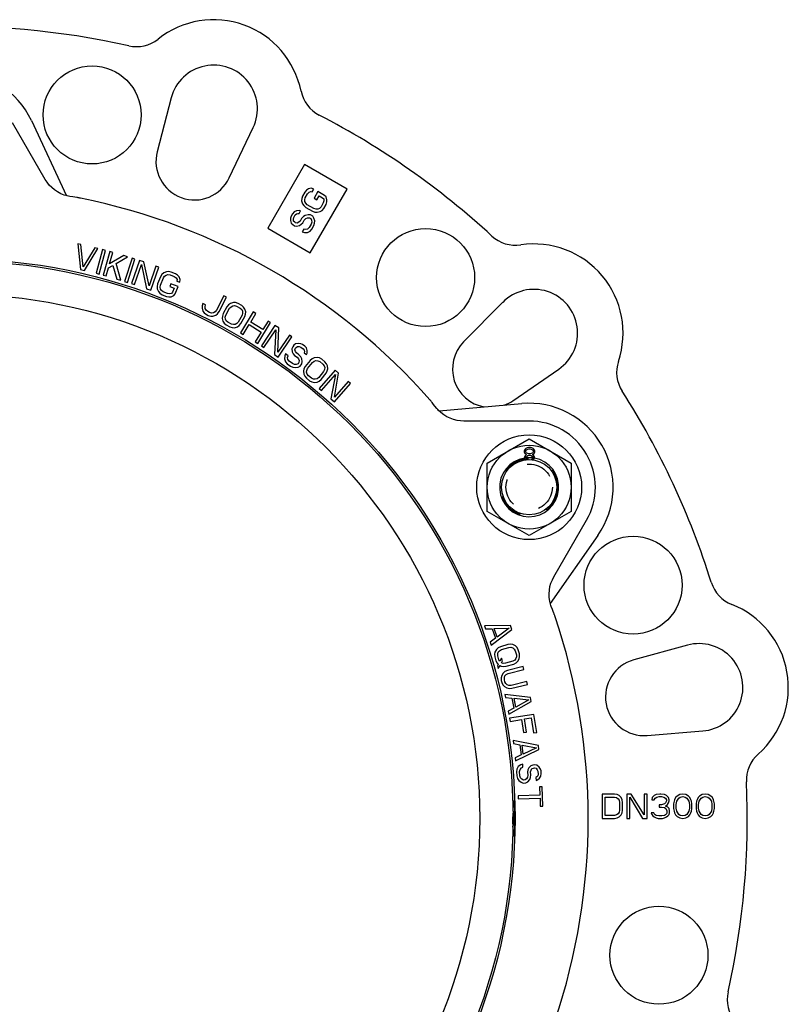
# Model space of a CAD drawing. Header units: inches. Extents: x 0 to 22, y 0 to 17.
# Tile 4 of 9: x 4.8 to 8.3, y 4.1 to 8.5. Entities that reach past the tile are written whole.
import ezdxf

# ---------------------------------------------------------------- set-up
doc = ezdxf.new("R2010")
doc.units = ezdxf.units.IN
doc.header["$LTSCALE"] = 1.21
doc.header["$MEASUREMENT"] = 0
doc.linetypes.add('HIDDEN', pattern=[0.2, 0.1, -0.1])
doc.layers.get('0').update_dxf_attribs({"linetype": 'CONTINUOUS'})
doc.layers.add('DEFAULT_2', color=8, linetype='HIDDEN')

msp = doc.modelspace()

# ---------------------------------------------------------------- linework, layer by layer
at = {"color": 7, "linetype": 'CONTINUOUS'}
for p, q in [((5.4886, 8.1363), (5.4253, 7.8936)), ((4.8585, 8.0341), (5.0166, 7.6952)), ((4.9214, 7.7684), (4.7741, 8.0235)), ((5.75, 7.7754), (5.8575, 8.0021)), ((6.0891, 7.8353), (5.9237, 7.5489)), ((6.28, 7.7251), (6.0891, 7.8353)), ((4.929, 7.7564), (4.9214, 7.7684)), ((6.0979, 7.72), (6.0902, 7.7112)), ((6.1066, 7.7256), (6.0979, 7.72)), ((6.1193, 7.7288), (6.1066, 7.7256)), ((6.1147, 7.4387), (6.28, 7.7251)), ((6.1306, 7.725), (6.1193, 7.7288)), ((6.1237, 7.713), (6.1306, 7.725)), ((5.0449, 7.6898), (5.0316, 7.6919)), ((5.0543, 7.6883), (5.0449, 7.6898)), ((5.0629, 7.687), (5.0543, 7.6883)), ((5.0657, 7.6866), (5.0629, 7.687)), ((5.0686, 7.6861), (5.0657, 7.6866)), ((5.0713, 7.6857), (5.0686, 7.6861)), ((5.074, 7.6852), (5.0713, 7.6857)), ((5.0766, 7.6848), (5.074, 7.6852)), ((6.0761, 7.6822), (6.0756, 7.6719)), ((6.0798, 7.6933), (6.0761, 7.6822)), ((6.0902, 7.7112), (6.0798, 7.6933)), ((6.0894, 7.6771), (6.092, 7.6863)), ((6.0901, 7.6688), (6.0894, 7.6771)), ((6.092, 7.6863), (6.1023, 7.7042)), ((6.1023, 7.7042), (6.109, 7.7109)), ((6.109, 7.7109), (6.1165, 7.7146)), ((6.1165, 7.7146), (6.1237, 7.713)), ((6.1489, 7.7144), (6.1317, 7.6846)), ((6.1317, 7.6846), (6.1438, 7.6775)), ((6.1438, 7.6775), (6.1542, 7.6954)), ((6.1794, 7.6968), (6.1489, 7.7144)), ((6.1542, 7.6954), (6.1704, 7.6861)), ((6.1704, 7.6861), (6.1754, 7.6806)), ((6.1754, 7.6806), (6.176, 7.6722)), ((6.1863, 7.6901), (6.1794, 7.6968)), ((6.1899, 7.6775), (6.1863, 7.6901)), ((6.1893, 7.6672), (6.1899, 7.6775)), ((6.0639, 7.6282), (6.0523, 7.6269)), ((6.0712, 7.6267), (6.0639, 7.6282)), ((6.0756, 7.6719), (6.0791, 7.6592)), ((6.0791, 7.6592), (6.0849, 7.6506)), ((6.0849, 7.6506), (6.0939, 7.6427)), ((6.0939, 7.6613), (6.0901, 7.6688)), ((6.1008, 7.6546), (6.0939, 7.6613)), ((6.0939, 7.6427), (6.1244, 7.6251)), ((6.1313, 7.6371), (6.1008, 7.6546)), ((6.1406, 7.6343), (6.1313, 7.6371)), ((6.149, 7.6348), (6.1406, 7.6343)), ((6.1565, 7.6384), (6.149, 7.6348)), ((6.1631, 7.6452), (6.1565, 7.6384)), ((6.1589, 7.6238), (6.1675, 7.6294)), ((6.1734, 7.6631), (6.1631, 7.6452)), ((6.1675, 7.6294), (6.1753, 7.6382)), ((6.176, 7.6722), (6.1734, 7.6631)), ((6.1753, 7.6382), (6.1856, 7.6561)), ((6.1856, 7.6561), (6.1893, 7.6672)), ((6.0256, 7.5947), (6.025, 7.5844)), ((6.025, 7.5844), (6.0286, 7.5717)), ((6.0281, 7.6038), (6.0256, 7.5947)), ((6.0339, 7.6137), (6.0281, 7.6038)), ((6.0417, 7.6225), (6.0339, 7.6137)), ((6.0389, 7.5896), (6.0403, 7.5968)), ((6.0395, 7.5813), (6.0389, 7.5896)), ((6.0403, 7.5968), (6.0472, 7.6087)), ((6.0523, 7.6269), (6.0417, 7.6225)), ((6.0472, 7.6087), (6.0527, 7.6135)), ((6.0527, 7.6135), (6.0591, 7.6151)), ((6.0591, 7.6151), (6.0643, 7.6148)), ((6.0643, 7.6148), (6.0712, 7.6267)), ((6.0757, 7.5923), (6.0688, 7.5803)), ((6.0834, 7.601), (6.0757, 7.5923)), ((6.081, 7.5733), (6.0878, 7.5852)), ((6.0921, 7.6067), (6.0834, 7.601)), ((6.0878, 7.5852), (6.0945, 7.592)), ((6.1048, 7.6099), (6.0921, 7.6067)), ((6.0945, 7.592), (6.102, 7.5956)), ((6.102, 7.5956), (6.1104, 7.5961)), ((6.1152, 7.6092), (6.1048, 7.6099)), ((6.1104, 7.5961), (6.1165, 7.5926)), ((6.1254, 7.6033), (6.1152, 7.6092)), ((6.1165, 7.5926), (6.1203, 7.5851)), ((6.1203, 7.5851), (6.1209, 7.5768)), ((6.1244, 7.6251), (6.1357, 7.6212)), ((6.1312, 7.5947), (6.1254, 7.6033)), ((6.1347, 7.582), (6.1312, 7.5947)), ((6.1357, 7.6212), (6.1461, 7.6205)), ((6.1461, 7.6205), (6.1589, 7.6238)), ((5.9237, 7.5489), (6.1147, 7.4387)), ((6.0286, 7.5717), (6.0356, 7.565)), ((6.0356, 7.565), (6.0437, 7.5603)), ((6.0445, 7.5758), (6.0395, 7.5813)), ((6.0437, 7.5603), (6.053, 7.5576)), ((6.0485, 7.5735), (6.0445, 7.5758)), ((6.0558, 7.5719), (6.0485, 7.5735)), ((6.053, 7.5576), (6.0657, 7.5609)), ((6.0633, 7.5755), (6.0558, 7.5719)), ((6.0688, 7.5803), (6.0633, 7.5755)), ((6.0657, 7.5609), (6.0743, 7.5665)), ((6.0743, 7.5665), (6.081, 7.5733)), ((6.0857, 7.544), (6.0788, 7.5321)), ((6.093, 7.5425), (6.0857, 7.544)), ((6.1025, 7.545), (6.093, 7.5425)), ((6.1091, 7.5517), (6.1025, 7.545)), ((6.1183, 7.5676), (6.1091, 7.5517)), ((6.1135, 7.5359), (6.1213, 7.5447)), ((6.1209, 7.5768), (6.1183, 7.5676)), ((6.1213, 7.5447), (6.1305, 7.5606)), ((6.1305, 7.5606), (6.1342, 7.5717)), ((6.1342, 7.5717), (6.1347, 7.582)), ((6.0788, 7.5321), (6.0881, 7.5294)), ((6.0881, 7.5294), (6.1017, 7.5295)), ((6.1017, 7.5295), (6.1135, 7.5359)), ((5.0683, 7.4788), (5.0792, 7.3631)), ((5.0817, 7.4757), (5.0683, 7.4788)), ((5.0913, 7.3748), (5.0817, 7.4757)), ((5.1443, 7.4612), (5.0913, 7.3748)), ((5.0971, 7.359), (5.1578, 7.4581)), ((5.1578, 7.4581), (5.1443, 7.4612)), ((5.1785, 7.4524), (5.1506, 7.3458)), ((5.1918, 7.449), (5.1785, 7.4524)), ((5.1639, 7.3423), (5.1918, 7.449)), ((5.2124, 7.4437), (5.1818, 7.3379)), ((5.2107, 7.3881), (5.2257, 7.4399)), ((5.2742, 7.4259), (5.2107, 7.3881)), ((5.2257, 7.4399), (5.2124, 7.4437)), ((5.2397, 7.3894), (5.2918, 7.4207)), ((5.2918, 7.4207), (5.2742, 7.4259)), ((5.3121, 7.4141), (5.2786, 7.3091)), ((5.2918, 7.3049), (5.3252, 7.41)), ((5.3252, 7.41), (5.3121, 7.4141)), ((5.0792, 7.3631), (5.0971, 7.359)), ((5.195, 7.334), (5.2054, 7.3701)), ((5.2054, 7.3701), (5.2254, 7.3814)), ((5.2254, 7.3814), (5.2435, 7.32)), ((5.2612, 7.3149), (5.2397, 7.3894)), ((5.3457, 7.4037), (5.3094, 7.2996)), ((5.3224, 7.2951), (5.3541, 7.3858)), ((5.3652, 7.3969), (5.3457, 7.4037)), ((5.3541, 7.3858), (5.3766, 7.2761)), ((5.3885, 7.2893), (5.3652, 7.3969)), ((5.4194, 7.3779), (5.3885, 7.2893)), ((5.3961, 7.2693), (5.4325, 7.3734)), ((5.4325, 7.3734), (5.4194, 7.3779)), ((5.1506, 7.3458), (5.1639, 7.3423)), ((5.1818, 7.3379), (5.195, 7.334)), ((5.2435, 7.32), (5.2612, 7.3149)), ((5.4402, 7.3304), (5.4272, 7.2977)), ((5.44, 7.2926), (5.453, 7.3253)), ((5.4467, 7.3404), (5.4402, 7.3304)), ((5.4544, 7.3474), (5.4467, 7.3404)), ((5.453, 7.3253), (5.4586, 7.3332)), ((5.4664, 7.3528), (5.4544, 7.3474)), ((5.4586, 7.3332), (5.4655, 7.338)), ((5.4655, 7.338), (5.4736, 7.3398)), ((5.4767, 7.3537), (5.4664, 7.3528)), ((5.4736, 7.3398), (5.483, 7.3386)), ((5.4882, 7.3516), (5.4767, 7.3537)), ((5.483, 7.3386), (5.5022, 7.3309)), ((5.5074, 7.344), (5.4882, 7.3516)), ((5.5022, 7.3309), (5.5099, 7.3253)), ((5.5172, 7.3376), (5.5074, 7.344)), ((5.5099, 7.3253), (5.5146, 7.3184)), ((5.5146, 7.3184), (5.5141, 7.311)), ((5.524, 7.3298), (5.5172, 7.3376)), ((5.5291, 7.3177), (5.524, 7.3298)), ((5.5269, 7.3059), (5.5291, 7.3177)), ((5.2786, 7.3091), (5.2918, 7.3049)), ((5.3094, 7.2996), (5.3224, 7.2951)), ((5.3766, 7.2761), (5.3961, 7.2693)), ((5.4272, 7.2977), (5.425, 7.286)), ((5.425, 7.286), (5.4258, 7.2755)), ((5.4258, 7.2755), (5.4308, 7.2634)), ((5.4387, 7.283), (5.44, 7.2926)), ((5.4403, 7.2748), (5.4387, 7.283)), ((5.445, 7.2679), (5.4403, 7.2748)), ((5.4871, 7.2991), (5.4819, 7.286)), ((5.4819, 7.286), (5.5011, 7.2784)), ((5.5191, 7.2863), (5.4871, 7.2991)), ((5.5011, 7.2784), (5.4941, 7.2609)), ((5.5061, 7.2537), (5.5191, 7.2863)), ((5.5141, 7.311), (5.5269, 7.3059)), ((5.4308, 7.2634), (5.4376, 7.2557)), ((5.4376, 7.2557), (5.4474, 7.2492)), ((5.4526, 7.2623), (5.445, 7.2679)), ((5.4474, 7.2492), (5.4666, 7.2416)), ((5.4718, 7.2547), (5.4526, 7.2623)), ((5.4666, 7.2416), (5.4782, 7.2395)), ((5.4812, 7.2534), (5.4718, 7.2547)), ((5.4782, 7.2395), (5.4884, 7.2405)), ((5.4894, 7.2552), (5.4812, 7.2534)), ((5.4884, 7.2405), (5.5004, 7.2458)), ((5.4941, 7.2609), (5.4894, 7.2552)), ((5.5004, 7.2458), (5.5061, 7.2537)), ((5.7247, 7.2447), (5.6922, 7.1797)), ((5.7045, 7.1735), (5.7371, 7.2385)), ((5.7371, 7.2385), (5.7247, 7.2447)), ((5.6274, 7.199), (5.6273, 7.1885)), ((5.6273, 7.1885), (5.6313, 7.176)), ((5.6306, 7.2105), (5.6274, 7.199)), ((5.6429, 7.2043), (5.6306, 7.2105)), ((5.6408, 7.1949), (5.6429, 7.2043)), ((5.6417, 7.1866), (5.6408, 7.1949)), ((5.6458, 7.1793), (5.6417, 7.1866)), ((5.7393, 7.1951), (5.7222, 7.1643)), ((5.7343, 7.1576), (5.7513, 7.1884)), ((5.747, 7.2042), (5.7393, 7.1951)), ((5.7555, 7.2102), (5.747, 7.2042)), ((5.7513, 7.1884), (5.7579, 7.1955)), ((5.7681, 7.214), (5.7555, 7.2102)), ((5.7579, 7.1955), (5.7653, 7.1994)), ((5.7653, 7.1994), (5.7736, 7.2002)), ((5.7784, 7.2136), (5.7681, 7.214)), ((5.7736, 7.2002), (5.7828, 7.1978)), ((5.7896, 7.2101), (5.7784, 7.2136)), ((5.7828, 7.1978), (5.7988, 7.1889)), ((5.8057, 7.2012), (5.7896, 7.2101)), ((5.7988, 7.1889), (5.8057, 7.1824)), ((5.8146, 7.1936), (5.8057, 7.2012)), ((5.8203, 7.185), (5.8146, 7.1936)), ((5.8238, 7.1724), (5.8203, 7.185)), ((6.9814, 7.2151), (6.8052, 7.0366)), ((5.6313, 7.176), (5.6374, 7.1677)), ((5.6374, 7.1677), (5.6467, 7.1605)), ((5.653, 7.1731), (5.6458, 7.1793)), ((5.6467, 7.1605), (5.6549, 7.1564)), ((5.6612, 7.169), (5.653, 7.1731)), ((5.6549, 7.1564), (5.6662, 7.1533)), ((5.6704, 7.1669), (5.6612, 7.169)), ((5.6662, 7.1533), (5.6765, 7.1534)), ((5.6787, 7.1681), (5.6704, 7.1669)), ((5.6765, 7.1534), (5.6889, 7.1577)), ((5.686, 7.1723), (5.6787, 7.1681)), ((5.6922, 7.1797), (5.686, 7.1723)), ((5.6889, 7.1577), (5.6972, 7.164)), ((5.6972, 7.164), (5.7045, 7.1735)), ((5.7186, 7.1529), (5.718, 7.1425)), ((5.718, 7.1425), (5.7215, 7.1298)), ((5.7222, 7.1643), (5.7186, 7.1529)), ((5.7317, 7.1483), (5.7343, 7.1576)), ((5.7324, 7.1399), (5.7317, 7.1483)), ((5.8076, 7.1573), (5.7905, 7.1265)), ((5.8578, 7.1717), (5.8003, 7.0777)), ((5.8026, 7.1198), (5.8196, 7.1506)), ((5.8057, 7.1824), (5.8095, 7.175)), ((5.8101, 7.1666), (5.8076, 7.1573)), ((5.8095, 7.175), (5.8101, 7.1666)), ((5.8196, 7.1506), (5.8233, 7.162)), ((5.8233, 7.162), (5.8238, 7.1724)), ((5.8463, 7.1265), (5.8696, 7.1646)), ((5.8696, 7.1646), (5.8578, 7.1717)), ((5.7215, 7.1298), (5.7273, 7.1213)), ((5.7273, 7.1213), (5.7362, 7.1137)), ((5.7361, 7.1325), (5.7324, 7.1399)), ((5.743, 7.126), (5.7361, 7.1325)), ((5.7362, 7.1137), (5.7523, 7.1048)), ((5.7591, 7.1171), (5.743, 7.126)), ((5.7523, 7.1048), (5.7635, 7.1012)), ((5.7683, 7.1147), (5.7591, 7.1171)), ((5.7635, 7.1012), (5.7738, 7.1009)), ((5.7766, 7.1154), (5.7683, 7.1147)), ((5.7738, 7.1009), (5.7864, 7.1047)), ((5.784, 7.1194), (5.7766, 7.1154)), ((5.7905, 7.1265), (5.784, 7.1194)), ((5.7864, 7.1047), (5.7949, 7.1106)), ((5.7949, 7.1106), (5.8026, 7.1198)), ((5.8121, 7.0705), (5.839, 7.1145)), ((5.839, 7.1145), (5.8939, 7.081)), ((5.9012, 7.093), (5.8463, 7.1265)), ((5.8787, 7.0298), (5.9362, 7.1238)), ((5.9557, 7.1113), (5.8942, 7.0198)), ((5.9245, 7.131), (5.9012, 7.093)), ((5.9362, 7.1238), (5.9245, 7.131)), ((5.9729, 7.0997), (5.9557, 7.1113)), ((5.9681, 6.9899), (5.9729, 7.0997)), ((5.8003, 7.0777), (5.8121, 7.0705)), ((5.8939, 7.081), (5.8669, 7.037)), ((5.9056, 7.0121), (5.9593, 7.0919)), ((5.9593, 7.0919), (5.9532, 6.9801)), ((6.0205, 7.0677), (5.9681, 6.9899)), ((5.9704, 6.9685), (6.0319, 7.06)), ((6.0319, 7.06), (6.0205, 7.0677)), ((5.8669, 7.037), (5.8787, 7.0298)), ((5.8942, 7.0198), (5.9056, 7.0121)), ((6.0354, 7.0143), (6.0317, 7.0053)), ((6.041, 7.0218), (6.0354, 7.0143)), ((6.0484, 7.028), (6.041, 7.0218)), ((6.0456, 7.001), (6.0479, 7.008)), ((6.0479, 7.008), (6.0507, 7.0118)), ((6.0613, 7.0301), (6.0484, 7.028)), ((6.0507, 7.0118), (6.0567, 7.0161)), ((6.0567, 7.0161), (6.065, 7.0158)), ((6.0715, 7.0285), (6.0613, 7.0301)), ((6.065, 7.0158), (6.0719, 7.0136)), ((6.0803, 7.0249), (6.0715, 7.0285)), ((6.0719, 7.0136), (6.083, 7.0054)), ((6.0895, 7.0181), (6.0803, 7.0249)), ((6.0974, 7.0094), (6.0895, 7.0181)), ((6.1006, 6.9983), (6.0974, 7.0094)), ((5.9532, 6.9801), (5.9704, 6.9685)), ((5.9997, 6.9735), (5.9983, 6.96)), ((6.0034, 6.9825), (5.9997, 6.9735)), ((6.0145, 6.9743), (6.0034, 6.9825)), ((6.0122, 6.9673), (6.0145, 6.9743)), ((6.0136, 6.9575), (6.0122, 6.9673)), ((6.0317, 7.0053), (6.0335, 6.9923)), ((6.0335, 6.9923), (6.0381, 6.9831)), ((6.0381, 6.9831), (6.0441, 6.9758)), ((6.0441, 6.9758), (6.0552, 6.9676)), ((6.0483, 6.9931), (6.0456, 7.001)), ((6.0525, 6.9871), (6.0483, 6.9931)), ((6.0636, 6.9789), (6.0525, 6.9871)), ((6.0552, 6.9676), (6.0612, 6.9603)), ((6.0714, 6.9703), (6.0636, 6.9789)), ((6.0761, 6.961), (6.0714, 6.9703)), ((6.083, 7.0054), (6.0872, 6.9994)), ((6.0872, 6.9994), (6.0881, 6.9929)), ((6.0881, 6.9929), (6.0872, 6.9878)), ((6.0872, 6.9878), (6.0983, 6.9796)), ((6.0983, 6.9796), (6.1006, 6.9866)), ((6.1006, 6.9866), (6.1006, 6.9983)), ((6.1325, 6.9652), (6.1231, 6.9608)), ((6.1456, 6.9668), (6.1325, 6.9652)), ((6.1557, 6.9647), (6.1456, 6.9668)), ((6.1661, 6.9593), (6.1557, 6.9647)), ((5.9983, 6.96), (6.0034, 6.9475)), ((6.0034, 6.9475), (6.0112, 6.9388)), ((6.0112, 6.9388), (6.026, 6.9279)), ((6.0196, 6.9502), (6.0136, 6.9575)), ((6.0344, 6.9393), (6.0196, 6.9502)), ((6.026, 6.9279), (6.0367, 6.923)), ((6.0432, 6.9357), (6.0344, 6.9393)), ((6.0367, 6.923), (6.0469, 6.9214)), ((6.0515, 6.9354), (6.0432, 6.9357)), ((6.0469, 6.9214), (6.0598, 6.9235)), ((6.0594, 6.9384), (6.0515, 6.9354)), ((6.0635, 6.944), (6.0594, 6.9384)), ((6.0598, 6.9235), (6.0691, 6.9283)), ((6.0612, 6.9603), (6.064, 6.9524)), ((6.064, 6.9524), (6.0635, 6.944)), ((6.0691, 6.9283), (6.076, 6.9377)), ((6.076, 6.9377), (6.0779, 6.948)), ((6.0779, 6.948), (6.0761, 6.961)), ((6.0919, 6.9256), (6.0863, 6.9151)), ((6.1139, 6.9531), (6.0919, 6.9256)), ((6.1026, 6.917), (6.1247, 6.9444)), ((6.1231, 6.9608), (6.1139, 6.9531)), ((6.1247, 6.9444), (6.1323, 6.9503)), ((6.1323, 6.9503), (6.1403, 6.9529)), ((6.1403, 6.9529), (6.1486, 6.9523)), ((6.1486, 6.9523), (6.1573, 6.9483)), ((6.1573, 6.9483), (6.1716, 6.9368)), ((6.1804, 6.9478), (6.1661, 6.9593)), ((6.1716, 6.9368), (6.1773, 6.9293)), ((6.1773, 6.9293), (6.1797, 6.9213)), ((6.1797, 6.9213), (6.1789, 6.9129)), ((6.1879, 6.9388), (6.1804, 6.9478)), ((6.1921, 6.9294), (6.1879, 6.9388)), ((6.1934, 6.9163), (6.1921, 6.9294)), ((6.0863, 6.9151), (6.0841, 6.9049)), ((6.0841, 6.9049), (6.0853, 6.8918)), ((6.0853, 6.8918), (6.0896, 6.8824)), ((6.0896, 6.8824), (6.097, 6.8734)), ((6.0977, 6.8999), (6.0986, 6.9083)), ((6.1002, 6.8919), (6.0977, 6.8999)), ((6.0986, 6.9083), (6.1026, 6.917)), ((6.1059, 6.8843), (6.1002, 6.8919)), ((6.1202, 6.8728), (6.1059, 6.8843)), ((6.1528, 6.8767), (6.1451, 6.8709)), ((6.1748, 6.9042), (6.1528, 6.8767)), ((6.2268, 6.9099), (6.1541, 6.827)), ((6.1635, 6.8681), (6.1856, 6.8955)), ((6.1645, 6.8179), (6.2279, 6.8902)), ((6.1789, 6.9129), (6.1748, 6.9042)), ((6.1856, 6.8955), (6.1911, 6.9061)), ((6.1911, 6.9061), (6.1934, 6.9163)), ((6.2279, 6.8902), (6.2076, 6.7801)), ((6.2236, 6.7879), (6.2423, 6.8963)), ((6.2423, 6.8963), (6.2268, 6.9099)), ((7.0273, 6.7719), (7.2337, 6.9144)), ((6.097, 6.8734), (6.1114, 6.8619)), ((6.1114, 6.8619), (6.1218, 6.8565)), ((6.1288, 6.8689), (6.1202, 6.8728)), ((6.1218, 6.8565), (6.1319, 6.8544)), ((6.1371, 6.8683), (6.1288, 6.8689)), ((6.1319, 6.8544), (6.1449, 6.856)), ((6.1451, 6.8709), (6.1371, 6.8683)), ((6.1449, 6.856), (6.1544, 6.8604)), ((6.1544, 6.8604), (6.1635, 6.8681)), ((6.2232, 6.7664), (6.2959, 6.8493)), ((6.2855, 6.8584), (6.2236, 6.7879)), ((6.2959, 6.8493), (6.2855, 6.8584)), ((6.1541, 6.827), (6.1645, 6.8179)), ((6.2076, 6.7801), (6.2232, 6.7664)), ((6.6557, 6.7732), (6.6545, 6.7746)), ((6.6569, 6.7718), (6.6557, 6.7732)), ((6.6588, 6.7695), (6.6569, 6.7718)), ((6.6607, 6.7672), (6.6588, 6.7695)), ((6.6626, 6.7649), (6.6607, 6.7672)), ((6.6639, 6.7633), (6.6626, 6.7649)), ((6.695, 6.7262), (7.0675, 6.7588)), ((6.6887, 6.7327), (6.6845, 6.7376)), ((6.6926, 6.7284), (6.6887, 6.7327)), ((7.1004, 6.6804), (6.8058, 6.6804)), ((6.9114, 6.4914), (7.1004, 6.6005)), ((7.1004, 6.6005), (7.2894, 6.4914)), ((7.081, 6.5522), (7.0784, 6.5455)), ((7.0784, 6.5455), (7.0784, 6.5415)), ((7.0784, 6.5415), (7.081, 6.5348)), ((7.0823, 6.5241), (7.0797, 6.5187)), ((7.0849, 6.5563), (7.081, 6.5522)), ((7.081, 6.5348), (7.0862, 6.5308)), ((7.0862, 6.5281), (7.0823, 6.5241)), ((7.0915, 6.5603), (7.0849, 6.5563)), ((7.0849, 6.5455), (7.0889, 6.5509)), ((7.0849, 6.5415), (7.0849, 6.5455)), ((7.0889, 6.5362), (7.0849, 6.5415)), ((7.0862, 6.5308), (7.0889, 6.5295)), ((7.0889, 6.5295), (7.0862, 6.5281)), ((7.0862, 6.5174), (7.0889, 6.5214)), ((7.0889, 6.5509), (7.0941, 6.5536)), ((7.0941, 6.5335), (7.0889, 6.5362)), ((7.0889, 6.5214), (7.0941, 6.5254)), ((7.0981, 6.5616), (7.0915, 6.5603)), ((7.0941, 6.5536), (7.0994, 6.5549)), ((7.0994, 6.5321), (7.0941, 6.5335)), ((7.0941, 6.5254), (7.0994, 6.5268)), ((7.1059, 6.5616), (7.0981, 6.5616)), ((7.0994, 6.5549), (7.1046, 6.5549)), ((7.1046, 6.5321), (7.0994, 6.5321)), ((7.0994, 6.5268), (7.1046, 6.5268)), ((7.1046, 6.5549), (7.1099, 6.5536)), ((7.1099, 6.5335), (7.1046, 6.5321)), ((7.1046, 6.5268), (7.1099, 6.5254)), ((7.1125, 6.5603), (7.1059, 6.5616)), ((7.1099, 6.5536), (7.1151, 6.5509)), ((7.1151, 6.5362), (7.1099, 6.5335)), ((7.1099, 6.5254), (7.1151, 6.5214)), ((7.119, 6.5563), (7.1125, 6.5603)), ((7.1151, 6.5509), (7.119, 6.5455)), ((7.119, 6.5415), (7.1151, 6.5362)), ((7.1151, 6.5295), (7.1177, 6.5308)), ((7.1177, 6.5281), (7.1151, 6.5295)), ((7.1151, 6.5214), (7.1177, 6.5174)), ((7.1177, 6.5308), (7.123, 6.5348)), ((7.1217, 6.5241), (7.1177, 6.5281)), ((7.123, 6.5522), (7.119, 6.5563)), ((7.119, 6.5455), (7.119, 6.5415)), ((7.1243, 6.5187), (7.1217, 6.5241)), ((7.1256, 6.5455), (7.123, 6.5522)), ((7.123, 6.5348), (7.1256, 6.5415)), ((7.1256, 6.5415), (7.1256, 6.5455)), ((6.9114, 6.2732), (6.9114, 6.4914)), ((7.0797, 6.5187), (7.0797, 6.5147)), ((7.0797, 6.5147), (7.0823, 6.508)), ((7.0823, 6.508), (7.0839, 6.5064)), ((7.0862, 6.5146), (7.0862, 6.5174)), ((7.0862, 6.5147), (7.0889, 6.5107)), ((7.0889, 6.5107), (7.0933, 6.5073)), ((7.1104, 6.5071), (7.1151, 6.5107)), ((7.1151, 6.5107), (7.1177, 6.5147)), ((7.1177, 6.5174), (7.1177, 6.5147)), ((7.1197, 6.506), (7.1217, 6.508)), ((7.1217, 6.508), (7.1243, 6.5147)), ((7.1243, 6.5147), (7.1243, 6.5187)), ((7.2894, 6.4914), (7.2894, 6.2732)), ((7.1004, 6.1641), (6.9114, 6.2732)), ((7.2894, 6.2732), (7.1004, 6.1641)), ((7.2113, 5.9781), (7.3586, 6.2332)), ((7.41, 6.1655), (7.1955, 5.8592)), ((7.2048, 5.9656), (7.2113, 5.9781)), ((7.205, 5.8319), (7.2002, 5.8444)), ((7.2084, 5.823), (7.205, 5.8319)), ((7.2116, 5.8149), (7.2084, 5.823)), ((7.2127, 5.8123), (7.2116, 5.8149)), ((7.2137, 5.8096), (7.2127, 5.8123)), ((7.2147, 5.807), (7.2137, 5.8096)), ((7.2156, 5.8044), (7.2147, 5.807)), ((7.2165, 5.8019), (7.2156, 5.8044)), ((7.0159, 5.7588), (6.8997, 5.7578)), ((6.8997, 5.7578), (6.9042, 5.7447)), ((6.9042, 5.7447), (6.9338, 5.7452)), ((6.9296, 5.6709), (7.0219, 5.7415)), ((6.9338, 5.7452), (6.9487, 5.7017)), ((6.9434, 5.7461), (7.01, 5.7471)), ((6.9568, 5.707), (6.9434, 5.7461)), ((7.01, 5.7471), (6.9568, 5.707)), ((7.0219, 5.7415), (7.0159, 5.7588)), ((6.9487, 5.7017), (6.9251, 5.6839)), ((6.9251, 5.6839), (6.9296, 5.6709)), ((6.9465, 5.6399), (6.9446, 5.6298)), ((6.9529, 5.6514), (6.9465, 5.6399)), ((6.9606, 5.6585), (6.9529, 5.6514)), ((6.9587, 5.6316), (6.9613, 5.6395)), ((6.9711, 5.664), (6.9606, 5.6585)), ((6.9613, 5.6395), (6.9667, 5.6459)), ((6.9667, 5.6459), (6.9751, 5.6508)), ((7.0049, 5.674), (6.9711, 5.664)), ((6.9751, 5.6508), (7.0088, 5.6608)), ((7.0168, 5.6751), (7.0049, 5.674)), ((7.0088, 5.6608), (7.0184, 5.6612)), ((7.0271, 5.6734), (7.0168, 5.6751)), ((7.0184, 5.6612), (7.0265, 5.6588)), ((7.0265, 5.6588), (7.0329, 5.6535)), ((7.0387, 5.6672), (7.0271, 5.6734)), ((7.0329, 5.6535), (7.0378, 5.6454)), ((7.0378, 5.6454), (7.043, 5.6278)), ((7.0458, 5.6597), (7.0387, 5.6672)), ((7.0513, 5.6494), (7.0458, 5.6597)), ((7.0565, 5.6318), (7.0513, 5.6494)), ((7.8136, 5.6709), (7.5717, 5.6044)), ((6.9446, 5.6298), (6.9456, 5.6181)), ((6.9456, 5.6181), (6.9508, 5.6005)), ((6.9508, 5.6005), (6.9563, 5.5902)), ((6.9563, 5.5902), (6.9605, 5.5842)), ((6.9591, 5.6221), (6.9587, 5.6316)), ((6.9643, 5.6045), (6.9591, 5.6221)), ((6.9685, 5.5986), (6.9643, 5.6045)), ((6.9765, 5.6129), (6.9685, 5.5986)), ((6.9756, 5.5911), (6.9804, 5.5997)), ((6.9836, 5.5887), (6.9756, 5.5911)), ((6.9804, 5.5997), (6.9765, 5.6129)), ((6.9933, 5.5891), (6.9836, 5.5887)), ((7.027, 5.5991), (6.9933, 5.5891)), ((7.0354, 5.604), (7.027, 5.5991)), ((7.0309, 5.5859), (7.0415, 5.5914)), ((7.0408, 5.6104), (7.0354, 5.604)), ((7.0434, 5.6183), (7.0408, 5.6104)), ((7.0415, 5.5914), (7.0492, 5.5985)), ((7.043, 5.6278), (7.0434, 5.6183)), ((7.0492, 5.5985), (7.0556, 5.61)), ((7.0556, 5.61), (7.0575, 5.6201)), ((7.0575, 5.6201), (7.0565, 5.6318)), ((6.9605, 5.5842), (6.9573, 5.5785)), ((6.9573, 5.5785), (6.9612, 5.5653)), ((6.9612, 5.5653), (6.9692, 5.5796)), ((6.9692, 5.5796), (6.975, 5.5765)), ((6.975, 5.5765), (6.9853, 5.5748)), ((6.9836, 5.5448), (6.9767, 5.5336)), ((6.9915, 5.5516), (6.9836, 5.5448)), ((6.9853, 5.5748), (6.9972, 5.5759)), ((7.0024, 5.5566), (6.9915, 5.5516)), ((6.9972, 5.5759), (7.0309, 5.5859)), ((7.0729, 5.5743), (7.0024, 5.5566)), ((7.0057, 5.5433), (7.0762, 5.561)), ((7.0762, 5.561), (7.0729, 5.5743)), ((6.9767, 5.5336), (6.9744, 5.5236)), ((6.9744, 5.5236), (6.9749, 5.5119)), ((6.9749, 5.5119), (6.9771, 5.503)), ((6.9771, 5.503), (6.9822, 5.4924)), ((6.9886, 5.5248), (6.9915, 5.5326)), ((6.9886, 5.5153), (6.9886, 5.5248)), ((6.9908, 5.5064), (6.9886, 5.5153)), ((6.9953, 5.498), (6.9908, 5.5064)), ((6.9915, 5.5326), (6.9972, 5.5388)), ((6.9972, 5.5388), (7.0057, 5.5433)), ((7.0896, 5.5075), (7.0191, 5.4898)), ((7.093, 5.4942), (7.0896, 5.5075)), ((6.9822, 5.4924), (6.989, 5.4846)), ((6.989, 5.4846), (7.0003, 5.478)), ((7.0015, 5.4925), (6.9953, 5.498)), ((7.0003, 5.478), (7.0105, 5.4758)), ((7.0095, 5.4898), (7.0015, 5.4925)), ((7.0191, 5.4898), (7.0095, 5.4898)), ((7.0105, 5.4758), (7.0225, 5.4765)), ((7.0225, 5.4765), (7.093, 5.4942)), ((7.1057, 5.4358), (6.9903, 5.4494)), ((6.9903, 5.4494), (6.9931, 5.4359)), ((6.9931, 5.4359), (7.0225, 5.4326)), ((7.0089, 5.3595), (7.1094, 5.4178)), ((7.0225, 5.4326), (7.0318, 5.3877)), ((7.0321, 5.4323), (7.0983, 5.4249)), ((7.0405, 5.3918), (7.0321, 5.4323)), ((7.0983, 5.4249), (7.0405, 5.3918)), ((7.1094, 5.4178), (7.1057, 5.4358)), ((7.0318, 5.3877), (7.0061, 5.373)), ((7.0061, 5.373), (7.0089, 5.3595)), ((7.1209, 5.3592), (7.0122, 5.3414)), ((7.0122, 5.3414), (7.0144, 5.3278)), ((7.0144, 5.3278), (7.0653, 5.3361)), ((7.0653, 5.3361), (7.075, 5.2772)), ((7.0792, 5.3384), (7.1093, 5.3433)), ((7.0889, 5.2795), (7.0792, 5.3384)), ((7.1093, 5.3433), (7.1204, 5.2753)), ((7.1343, 5.2776), (7.1209, 5.3592)), ((7.075, 5.2772), (7.0889, 5.2795)), ((7.1204, 5.2753), (7.1343, 5.2776)), ((7.6317, 5.2641), (7.8818, 5.2843)), ((7.1421, 5.2184), (7.0282, 5.2416)), ((7.0282, 5.2416), (7.0299, 5.2279)), ((7.0299, 5.2279), (7.0589, 5.2222)), ((7.0393, 5.1504), (7.1443, 5.2002)), ((7.0589, 5.2222), (7.0645, 5.1766)), ((7.0685, 5.221), (7.1339, 5.2082)), ((7.0735, 5.18), (7.0685, 5.221)), ((7.1339, 5.2082), (7.0735, 5.18)), ((7.1443, 5.2002), (7.1421, 5.2184)), ((7.0645, 5.1766), (7.0376, 5.1641)), ((7.0376, 5.1641), (7.0393, 5.1504)), ((7.045, 5.1117), (7.0436, 5.1001)), ((7.0511, 5.1237), (7.045, 5.1117)), ((7.0623, 5.1315), (7.0511, 5.1237)), ((7.0576, 5.1012), (7.0592, 5.1105)), ((7.0591, 5.0828), (7.0576, 5.1012)), ((7.0592, 5.1105), (7.0657, 5.1179)), ((7.0715, 5.1345), (7.0623, 5.1315)), ((7.0657, 5.1179), (7.0725, 5.1208)), ((7.0725, 5.1208), (7.0715, 5.1345)), ((7.0947, 5.1087), (7.0931, 5.0994)), ((7.0986, 5.1182), (7.0947, 5.1087)), ((7.1073, 5.1281), (7.0986, 5.1182)), ((7.1071, 5.1005), (7.1089, 5.1075)), ((7.1082, 5.0867), (7.1071, 5.1005)), ((7.1164, 5.1311), (7.1073, 5.1281)), ((7.1089, 5.1075), (7.113, 5.1148)), ((7.113, 5.1148), (7.1199, 5.1176)), ((7.1258, 5.1319), (7.1164, 5.1311)), ((7.1199, 5.1176), (7.1245, 5.118)), ((7.1245, 5.118), (7.1317, 5.1162)), ((7.1353, 5.1303), (7.1258, 5.1319)), ((7.1317, 5.1162), (7.1369, 5.1097)), ((7.1454, 5.1219), (7.1353, 5.1303)), ((7.1369, 5.1097), (7.1398, 5.103)), ((7.1398, 5.103), (7.1409, 5.0893)), ((7.1508, 5.1131), (7.1454, 5.1219)), ((7.1539, 5.1042), (7.1508, 5.1131)), ((7.1548, 5.0927), (7.1539, 5.1042)), ((7.0436, 5.1001), (7.045, 5.0817)), ((7.045, 5.0817), (7.0483, 5.0705)), ((7.0483, 5.0705), (7.0537, 5.0617)), ((7.0537, 5.0617), (7.0638, 5.0533)), ((7.0621, 5.0739), (7.0591, 5.0828)), ((7.0674, 5.0674), (7.0621, 5.0739)), ((7.0747, 5.0633), (7.0674, 5.0674)), ((7.0817, 5.0639), (7.0747, 5.0633)), ((7.0884, 5.069), (7.0817, 5.0639)), ((7.0925, 5.0763), (7.0884, 5.069)), ((7.0941, 5.0856), (7.0925, 5.0763)), ((7.0931, 5.0994), (7.0941, 5.0856)), ((7.0942, 5.0557), (7.1028, 5.0656)), ((7.1028, 5.0656), (7.1067, 5.0751)), ((7.1067, 5.0751), (7.1082, 5.0867)), ((7.1348, 5.0773), (7.1303, 5.0746)), ((7.1303, 5.0746), (7.1314, 5.0609)), ((7.1314, 5.0609), (7.1382, 5.0638)), ((7.1391, 5.0823), (7.1348, 5.0773)), ((7.1382, 5.0638), (7.147, 5.0714)), ((7.1409, 5.0893), (7.1391, 5.0823)), ((7.147, 5.0714), (7.1533, 5.0811)), ((7.1533, 5.0811), (7.1548, 5.0927)), ((7.0638, 5.0533), (7.0735, 5.0494)), ((7.0735, 5.0494), (7.0852, 5.0504)), ((7.0852, 5.0504), (7.0942, 5.0557)), ((7.159, 5.0332), (7.1473, 5.0327)), ((7.1473, 5.0327), (7.1487, 4.996)), ((7.1623, 4.946), (7.159, 5.0332)), ((7.0342, 4.9689), (7.0266, 4.9689)), ((7.1487, 4.996), (7.0502, 4.9923)), ((7.0502, 4.9923), (7.0507, 4.9786)), ((7.0507, 4.9786), (7.1492, 4.9823)), ((7.1492, 4.9823), (7.1506, 4.9455)), ((7.4845, 5.0004), (7.4294, 5.0004)), ((7.4294, 5.0004), (7.4294, 4.8902)), ((7.4431, 4.9863), (7.4845, 4.9863)), ((7.4431, 4.9042), (7.4431, 4.9863)), ((7.496, 4.998), (7.4845, 5.0004)), ((7.4845, 4.9863), (7.4937, 4.984)), ((7.4937, 4.984), (7.5006, 4.9793)), ((7.5051, 4.9934), (7.496, 4.998)), ((7.5006, 4.9793), (7.5051, 4.9722)), ((7.5143, 4.984), (7.5051, 4.9934)), ((7.5051, 4.9722), (7.5074, 4.9629)), ((7.5189, 4.9746), (7.5143, 4.984)), ((7.5212, 4.9629), (7.5189, 4.9746)), ((7.5603, 5.0004), (7.5396, 5.0004)), ((7.5396, 5.0004), (7.5396, 4.8902)), ((7.5534, 4.9863), (7.6108, 4.8902)), ((7.5534, 4.8902), (7.5534, 4.9863)), ((7.6177, 4.9066), (7.5603, 5.0004)), ((7.6315, 5.0004), (7.6177, 5.0004)), ((7.6177, 5.0004), (7.6177, 4.9066)), ((7.6315, 4.8902), (7.6315, 5.0004)), ((7.6544, 4.984), (7.6521, 4.9746)), ((7.6521, 4.9746), (7.6636, 4.9746)), ((7.6636, 4.9934), (7.6544, 4.984)), ((7.6728, 4.998), (7.6636, 4.9934)), ((7.6636, 4.9746), (7.6682, 4.9816)), ((7.6682, 4.9816), (7.6751, 4.9863)), ((7.6889, 5.0004), (7.6728, 4.998)), ((7.6751, 4.9863), (7.6866, 4.9887)), ((7.6866, 4.9887), (7.6958, 4.9887)), ((7.6935, 5.0004), (7.6889, 5.0004)), ((7.7095, 4.998), (7.6935, 5.0004)), ((7.6958, 4.9887), (7.7072, 4.9863)), ((7.7072, 4.9863), (7.7141, 4.9816)), ((7.7187, 4.9934), (7.7095, 4.998)), ((7.7141, 4.9816), (7.7187, 4.9746)), ((7.7187, 4.9699), (7.7141, 4.9605)), ((7.7279, 4.984), (7.7187, 4.9934)), ((7.7187, 4.9746), (7.7187, 4.9699)), ((7.7302, 4.9746), (7.7279, 4.984)), ((7.7279, 4.9605), (7.7302, 4.9699)), ((7.7302, 4.9699), (7.7302, 4.9746)), ((7.7532, 4.9676), (7.7509, 4.9558)), ((7.7555, 4.9746), (7.7532, 4.9676)), ((7.7601, 4.984), (7.7555, 4.9746)), ((7.767, 4.991), (7.7601, 4.984)), ((7.7624, 4.9535), (7.7647, 4.9676)), ((7.7647, 4.9676), (7.7738, 4.9816)), ((7.7784, 4.998), (7.767, 4.991)), ((7.7738, 4.9816), (7.7807, 4.9863)), ((7.7922, 5.0004), (7.7784, 4.998)), ((7.7807, 4.9863), (7.7922, 4.9887)), ((7.806, 4.998), (7.7922, 5.0004)), ((7.7922, 4.9887), (7.8037, 4.9863)), ((7.8037, 4.9863), (7.8106, 4.9816)), ((7.8175, 4.991), (7.806, 4.998)), ((7.8106, 4.9816), (7.8198, 4.9676)), ((7.8244, 4.984), (7.8175, 4.991)), ((7.8198, 4.9676), (7.8221, 4.9535)), ((7.829, 4.9746), (7.8244, 4.984)), ((7.8313, 4.9676), (7.829, 4.9746)), ((7.8336, 4.9558), (7.8313, 4.9676)), ((7.8542, 4.9676), (7.8519, 4.9558)), ((7.8565, 4.9746), (7.8542, 4.9676)), ((7.8611, 4.984), (7.8565, 4.9746)), ((7.868, 4.991), (7.8611, 4.984)), ((7.8634, 4.9535), (7.8657, 4.9676)), ((7.8657, 4.9676), (7.8749, 4.9816)), ((7.8795, 4.998), (7.868, 4.991)), ((7.8749, 4.9816), (7.8818, 4.9863)), ((7.8933, 5.0004), (7.8795, 4.998)), ((7.8818, 4.9863), (7.8933, 4.9887)), ((7.9071, 4.998), (7.8933, 5.0004)), ((7.8933, 4.9887), (7.9048, 4.9863)), ((7.9048, 4.9863), (7.9116, 4.9816)), ((7.9185, 4.991), (7.9071, 4.998)), ((7.9116, 4.9816), (7.9208, 4.9676)), ((7.9254, 4.984), (7.9185, 4.991)), ((7.9208, 4.9676), (7.9231, 4.9535)), ((7.93, 4.9746), (7.9254, 4.984)), ((7.9323, 4.9676), (7.93, 4.9746)), ((7.9346, 4.9558), (7.9323, 4.9676)), ((7.1506, 4.9455), (7.1623, 4.946)), ((7.5074, 4.9277), (7.5051, 4.9183)), ((7.5074, 4.9629), (7.5074, 4.9277)), ((7.5189, 4.916), (7.5212, 4.9277)), ((7.5212, 4.9277), (7.5212, 4.9629)), ((7.6958, 4.9511), (7.6866, 4.9511)), ((7.6866, 4.9511), (7.6866, 4.9418)), ((7.6866, 4.9418), (7.6958, 4.9418)), ((7.7095, 4.9558), (7.6958, 4.9511)), ((7.6958, 4.9418), (7.7095, 4.9394)), ((7.7141, 4.9605), (7.7095, 4.9558)), ((7.7095, 4.9394), (7.7164, 4.9347)), ((7.7141, 4.9464), (7.7233, 4.9535)), ((7.7256, 4.9418), (7.7141, 4.9464)), ((7.7164, 4.9347), (7.721, 4.9253)), ((7.721, 4.9253), (7.721, 4.916)), ((7.7233, 4.9535), (7.7279, 4.9605)), ((7.7302, 4.9347), (7.7256, 4.9418)), ((7.7325, 4.9253), (7.7302, 4.9347)), ((7.7325, 4.916), (7.7325, 4.9253)), ((7.7509, 4.9558), (7.7509, 4.9347)), ((7.7509, 4.9347), (7.7532, 4.923)), ((7.7532, 4.923), (7.7555, 4.916)), ((7.7624, 4.9371), (7.7624, 4.9535)), ((7.7647, 4.923), (7.7624, 4.9371)), ((7.7738, 4.9089), (7.7647, 4.923)), ((7.8198, 4.923), (7.8106, 4.9089)), ((7.8221, 4.9371), (7.8198, 4.923)), ((7.8221, 4.9535), (7.8221, 4.9371)), ((7.829, 4.916), (7.8313, 4.923)), ((7.8313, 4.923), (7.8336, 4.9347)), ((7.8336, 4.9347), (7.8336, 4.9558)), ((7.8519, 4.9558), (7.8519, 4.9347)), ((7.8519, 4.9347), (7.8542, 4.923)), ((7.8542, 4.923), (7.8565, 4.916)), ((7.8634, 4.9371), (7.8634, 4.9535)), ((7.8657, 4.923), (7.8634, 4.9371)), ((7.8749, 4.9089), (7.8657, 4.923)), ((7.9208, 4.923), (7.9116, 4.9089)), ((7.9231, 4.9371), (7.9208, 4.923)), ((7.9231, 4.9535), (7.9231, 4.9371)), ((7.93, 4.916), (7.9323, 4.923)), ((7.9323, 4.923), (7.9346, 4.9347)), ((7.9346, 4.9347), (7.9346, 4.9558)), ((7.4294, 4.8902), (7.4845, 4.8902)), ((7.4845, 4.9042), (7.4431, 4.9042)), ((7.4937, 4.9066), (7.4845, 4.9042)), ((7.4845, 4.8902), (7.496, 4.8925)), ((7.5006, 4.9113), (7.4937, 4.9066)), ((7.496, 4.8925), (7.5051, 4.8972)), ((7.5051, 4.9183), (7.5006, 4.9113)), ((7.5051, 4.8972), (7.5143, 4.9066)), ((7.5143, 4.9066), (7.5189, 4.916)), ((7.5396, 4.8902), (7.5534, 4.8902)), ((7.6108, 4.8902), (7.6315, 4.8902)), ((7.6613, 4.916), (7.6498, 4.916)), ((7.6498, 4.916), (7.6521, 4.9089)), ((7.6521, 4.9089), (7.6567, 4.9019)), ((7.6567, 4.9019), (7.6636, 4.8972)), ((7.6636, 4.9113), (7.6613, 4.916)), ((7.6682, 4.9066), (7.6636, 4.9113)), ((7.6636, 4.8972), (7.6728, 4.8925)), ((7.6728, 4.9042), (7.6682, 4.9066)), ((7.6843, 4.9019), (7.6728, 4.9042)), ((7.6728, 4.8925), (7.682, 4.8902)), ((7.682, 4.8902), (7.7004, 4.8902)), ((7.6981, 4.9019), (7.6843, 4.9019)), ((7.7095, 4.9042), (7.6981, 4.9019)), ((7.7004, 4.8902), (7.7095, 4.8925)), ((7.7141, 4.9066), (7.7095, 4.9042)), ((7.7095, 4.8925), (7.7187, 4.8972)), ((7.7187, 4.9113), (7.7141, 4.9066)), ((7.721, 4.916), (7.7187, 4.9113)), ((7.7187, 4.8972), (7.7256, 4.9019)), ((7.7256, 4.9019), (7.7302, 4.9089)), ((7.7302, 4.9089), (7.7325, 4.916)), ((7.7555, 4.916), (7.7601, 4.9066)), ((7.7601, 4.9066), (7.767, 4.8995)), ((7.767, 4.8995), (7.7784, 4.8925)), ((7.7807, 4.9042), (7.7738, 4.9089)), ((7.7784, 4.8925), (7.7922, 4.8902)), ((7.7922, 4.9019), (7.7807, 4.9042)), ((7.8037, 4.9042), (7.7922, 4.9019)), ((7.7922, 4.8902), (7.806, 4.8925)), ((7.8106, 4.9089), (7.8037, 4.9042)), ((7.806, 4.8925), (7.8175, 4.8995)), ((7.8175, 4.8995), (7.8244, 4.9066)), ((7.8244, 4.9066), (7.829, 4.916)), ((7.8565, 4.916), (7.8611, 4.9066)), ((7.8611, 4.9066), (7.868, 4.8995)), ((7.868, 4.8995), (7.8795, 4.8925)), ((7.8818, 4.9042), (7.8749, 4.9089)), ((7.8795, 4.8925), (7.8933, 4.8902)), ((7.8933, 4.9019), (7.8818, 4.9042)), ((7.9048, 4.9042), (7.8933, 4.9019)), ((7.8933, 4.8902), (7.9071, 4.8925)), ((7.9116, 4.9089), (7.9048, 4.9042)), ((7.9071, 4.8925), (7.9185, 4.8995)), ((7.9185, 4.8995), (7.9254, 4.9066)), ((7.9254, 4.9066), (7.93, 4.916)), ((7.0266, 4.8114), (7.0342, 4.8114))]:
    msp.add_line(p, q, dxfattribs=at)
for points in [[(5.0196, 7.6943), (5.0062, 7.6983), (4.9911, 7.7044), (4.9766, 7.7121), (4.9631, 7.7213), (4.9505, 7.7318), (4.9391, 7.7435), (4.929, 7.7564)], [(5.0316, 7.6919), (5.0255, 7.693), (5.0196, 7.6943)], [(5.0802, 7.6841), (5.0798, 7.6842), (5.079, 7.6843), (5.0782, 7.6845), (5.0766, 7.6848)], [(6.6545, 6.7746), (6.6539, 6.7753), (6.6535, 6.7758)], [(6.6845, 6.7376), (6.6761, 6.748), (6.6701, 6.7554), (6.6639, 6.7633)], [(6.8058, 6.6804), (6.7919, 6.681), (6.7757, 6.6833), (6.7598, 6.6872), (6.7444, 6.6928), (6.7297, 6.7), (6.7158, 6.7086), (6.7029, 6.7187), (6.6926, 6.7284)], [(7.1963, 5.856), (7.193, 5.8696), (7.1908, 5.8858), (7.1902, 5.9022), (7.1913, 5.9185), (7.1942, 5.9346), (7.1987, 5.9504), (7.2048, 5.9656)], [(7.2002, 5.8444), (7.1981, 5.8503), (7.1963, 5.856)], [(7.2177, 5.7985), (7.2176, 5.7989), (7.2173, 5.7996), (7.2171, 5.8004), (7.2165, 5.8019)]]:
    msp.add_lwpolyline(points, dxfattribs=at)
for centre, radius in [((5.132, 8.0592), 0.2207), ((6.634, 7.3266), 0.2207), ((4.516, 4.8902), 2.5206), ((4.516, 4.8902), 2.5118), ((4.516, 4.8902), 2.3622), ((7.1004, 6.3823), 0.2362), ((7.1004, 6.3823), 0.189), ((7.1004, 6.3823), 0.1246), ((7.5684, 5.9412), 0.2207), ((7.685, 4.2742), 0.2207)]:
    msp.add_circle(centre, radius, dxfattribs=at)
for centre, radius, start, end in [((5.6794, 8.0866), 0.4016, 11.513, 128.487), ((4.516, 4.8902), 3.5669, 77.3522, 92.6478), ((5.3315, 8.5242), 0.1575, 257.3522, 308.487), ((4.516, 7.8744), 0.378, 24.9995, 155.0005), ((5.6794, 8.0866), 0.1971, 334.6206, 165.3794), ((6.2272, 8.1982), 0.1575, 191.513, 242.6478), ((4.516, 4.8902), 3.5669, 47.3522, 62.6478), ((5.5932, 7.8498), 0.1735, 165.3794, 334.6206), ((4.516, 4.8902), 2.8503, 41.417, 78.583), ((7.0392, 7.6296), 0.1575, 227.3522, 278.487), ((7.1217, 7.0766), 0.4016, 341.513, 98.487), ((7.1217, 7.0766), 0.1971, 304.6206, 135.3794), ((6.9287, 6.9147), 0.1735, 135.3794, 259.8936), ((7.6519, 6.8994), 0.1575, 161.513, 212.6478), ((4.516, 4.8902), 3.5669, 17.3522, 32.6478), ((6.9287, 6.9147), 0.1735, 290.0059, 304.6206), ((7.1004, 6.3823), 0.378, 324.9995, 95.0005), ((7.1004, 6.3823), 0.2981, 330, 90), ((7.1004, 6.3823), 0.1331, 98.8056, 79.9037), ((7.1004, 6.3823), 0.1252, 93.2463, 97.5806), ((7.1004, 6.3823), 0.1331, 82.649, 96.114), ((7.1004, 6.3823), 0.1252, 81.1434, 85.4272), ((8.0709, 6.0009), 0.1575, 197.3522, 248.487), ((7.8659, 5.4808), 0.4016, 311.513, 68.487), ((4.516, 4.8902), 2.8503, 341.417, 18.583), ((7.8659, 5.4808), 0.1971, 274.6206, 105.3794), ((7.6177, 5.4371), 0.1735, 105.3794, 274.6206), ((8.2364, 5.0622), 0.1575, 131.513, 182.6478), ((4.516, 4.8902), 3.5669, 347.3522, 2.6478), ((4.516, 4.8902), 2.5197, 358.2085, 1.7908), ((4.516, 4.8902), 2.5114, 359.8198, 0.1802), ((8.15, 4.0747), 0.1575, 167.3522, 218.487)]:
    msp.add_arc(centre, radius, start, end, dxfattribs=at)
for points, start_tangent, end_tangent in [([(7.0275, 4.9294), (7.0275, 4.9262), (7.0276, 4.923), (7.0276, 4.9201), (7.0276, 4.9175), (7.0276, 4.9155), (7.0276, 4.9142), (7.0275, 4.9138)], (0.000244, -0.015625), (-0.015626, 0)), ([(7.0274, 4.9138), (7.0274, 4.9133), (7.0274, 4.912), (7.0274, 4.91), (7.0274, 4.9074), (7.0274, 4.9045), (7.0274, 4.9035)], (-0.010308, 0), (0.000026, -0.010312)), ([(7.0274, 4.9035), (7.0274, 4.9013), (7.0274, 4.8981)], (0.000014, -0.005418), (0.000017, -0.005416)), ([(7.0274, 4.8768), (7.0274, 4.879), (7.0274, 4.8823)], (0.000014, 0.005418), (0.000017, 0.005416)), ([(7.0274, 4.8665), (7.0274, 4.867), (7.0274, 4.8683), (7.0274, 4.8703), (7.0274, 4.8729), (7.0274, 4.8758), (7.0274, 4.8768)], (-0.010308, 0), (0.000026, 0.010312)), ([(7.0275, 4.8509), (7.0275, 4.8541), (7.0276, 4.8573), (7.0276, 4.8602), (7.0276, 4.8628), (7.0276, 4.8648), (7.0276, 4.8661), (7.0275, 4.8665)], (0.000244, 0.015625), (-0.015626, 0))]:
    msp.add_spline(points, degree=3, dxfattribs=dict(at, start_tangent=start_tangent, end_tangent=end_tangent))
at = {"layer": 'DEFAULT_2', "color": 8, "linetype": 'HIDDEN'}
for radius in [0.1291, 0.1045]:
    msp.add_circle((7.1004, 6.3823), radius, dxfattribs=at)

doc.saveas('drawing.dxf')
